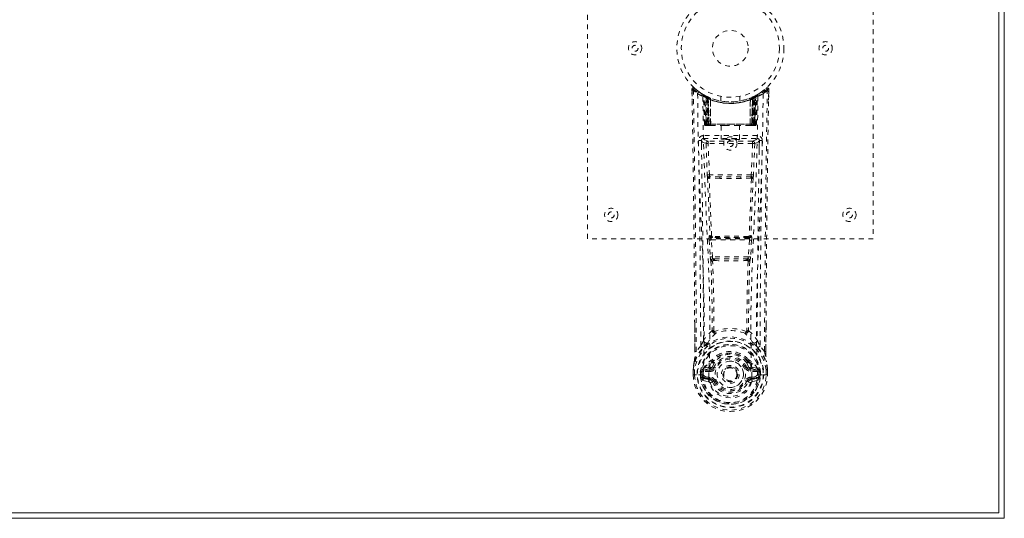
# Model space of a CAD drawing. Header units: inches. Extents: x 8.5 to 56, y 11 to 40.7.
# Tile 3 of 4: x 35.3 to 56, y 11 to 21.4. Entities that reach past the tile are written whole.
import ezdxf

# ---------------------------------------------------------------- set-up
doc = ezdxf.new("R2010")
doc.units = ezdxf.units.IN
doc.header["$MEASUREMENT"] = 0
doc.linetypes.add('SLD-Dashed', pattern=[0.075, 0.05, -0.025])
doc.linetypes.add('SLD-Solid', pattern=[0])

msp = doc.modelspace()

# ---------------------------------------------------------------- linework, layer by layer
at = {"color": 7, "linetype": 'SLD-Solid', "lineweight": 15}
for p, q in [((55.842, 11.071), (55.842, 40.585)), ((55.842, 40.585), (55.842, 11.071)), ((55.96, 40.703), (55.96, 10.953)), ((8.578, 11.071), (55.842, 11.071)), ((55.842, 11.071), (8.578, 11.071)), ((55.96, 10.953), (8.46, 10.953))]:
    msp.add_line(p, q, dxfattribs=at)
at = {"color": 7, "linetype": 'SLD-Dashed', "lineweight": 0}
for p, q in [((47.21, 16.828), (47.21, 24.828)), ((53.21, 24.828), (53.21, 16.828)), ((49.405, 19.899), (49.404, 19.969)), ((49.404, 19.968), (49.408, 19.739)), ((49.406, 19.969), (49.407, 19.899)), ((49.454, 19.991), (49.465, 19.982)), ((49.643, 19.854), (49.629, 19.861)), ((49.648, 19.849), (49.635, 19.857)), ((49.708, 19.819), (49.661, 19.843)), ((50.76, 19.843), (50.693, 19.809)), ((50.76, 19.844), (50.772, 19.85)), ((50.791, 19.861), (50.778, 19.854)), ((50.849, 19.898), (50.908, 19.942)), ((50.956, 19.982), (50.967, 19.991)), ((51.013, 19.738), (51.017, 19.968)), ((51.014, 19.912), (51.015, 19.969)), ((51.017, 19.969), (51.016, 19.911)), ((49.657, 19.829), (49.644, 19.837)), ((49.665, 19.232), (49.644, 19.837)), ((49.678, 19.232), (49.657, 19.829)), ((49.744, 19.783), (49.676, 19.818)), ((49.697, 19.203), (49.676, 19.818)), ((49.704, 19.788), (49.716, 19.814)), ((49.704, 19.788), (49.704, 19.232)), ((49.713, 19.784), (49.704, 19.788)), ((49.727, 19.809), (49.713, 19.816)), ((49.713, 19.784), (49.726, 19.81)), ((49.713, 19.232), (49.713, 19.784)), ((49.716, 19.814), (49.726, 19.81)), ((49.717, 19.782), (49.729, 19.808)), ((49.717, 19.232), (49.717, 19.782)), ((49.717, 19.782), (49.727, 19.777)), ((49.728, 19.808), (49.727, 19.809)), ((49.727, 19.777), (49.739, 19.804)), ((49.727, 19.777), (49.727, 19.232)), ((49.736, 19.773), (49.747, 19.8)), ((49.736, 19.773), (49.736, 19.203)), ((49.745, 19.769), (49.736, 19.773)), ((49.744, 19.783), (49.745, 19.782)), ((49.764, 19.203), (49.744, 19.783)), ((49.757, 19.795), (49.745, 19.769)), ((49.745, 19.782), (49.766, 19.203)), ((49.745, 19.203), (49.745, 19.769)), ((49.79, 19.753), (49.792, 19.753)), ((49.795, 19.203), (49.79, 19.753)), ((49.792, 19.753), (49.798, 19.203)), ((49.795, 19.779), (49.794, 19.78)), ((50.01, 19.817), (50.01, 19.72)), ((50.41, 19.72), (50.41, 19.817)), ((50.623, 19.203), (50.629, 19.752)), ((50.627, 19.78), (50.625, 19.779)), ((50.63, 19.753), (50.626, 19.203)), ((50.629, 19.752), (50.63, 19.753)), ((50.655, 19.203), (50.675, 19.782)), ((50.676, 19.783), (50.657, 19.203)), ((50.664, 19.795), (50.673, 19.8)), ((50.673, 19.8), (50.685, 19.773)), ((50.675, 19.782), (50.676, 19.783)), ((50.685, 19.773), (50.675, 19.769)), ((50.675, 19.769), (50.675, 19.203)), ((50.745, 19.818), (50.676, 19.783)), ((50.694, 19.777), (50.682, 19.804)), ((50.685, 19.203), (50.685, 19.773)), ((50.691, 19.808), (50.704, 19.782)), ((50.693, 19.809), (50.692, 19.808)), ((50.694, 19.777), (50.704, 19.782)), ((50.694, 19.232), (50.694, 19.777)), ((50.695, 19.81), (50.704, 19.814)), ((50.704, 19.782), (50.703, 19.232)), ((50.704, 19.814), (50.717, 19.788)), ((50.717, 19.788), (50.707, 19.784)), ((50.707, 19.784), (50.707, 19.232)), ((50.717, 19.232), (50.717, 19.788)), ((50.723, 19.203), (50.745, 19.818)), ((50.742, 19.232), (50.763, 19.829)), ((50.756, 19.232), (50.777, 19.837)), ((50.777, 19.837), (50.763, 19.829)), ((49.665, 19.232), (49.678, 19.232)), ((49.704, 19.232), (49.713, 19.232)), ((50.707, 19.232), (49.713, 19.232)), ((49.727, 19.232), (49.717, 19.232)), ((49.727, 19.232), (50.694, 19.232)), ((50.703, 19.232), (50.694, 19.232)), ((50.707, 19.232), (50.717, 19.232)), ((50.742, 19.232), (50.756, 19.232)), ((49.697, 19.203), (49.764, 19.203)), ((49.76, 19.203), (49.745, 19.203)), ((49.764, 19.203), (49.766, 19.203)), ((49.766, 19.203), (49.795, 19.203)), ((49.795, 19.203), (49.798, 19.203)), ((49.798, 19.203), (50.093, 19.203)), ((50.015, 19.203), (50.015, 18.917)), ((50.093, 19.203), (50.327, 19.203)), ((50.327, 19.203), (50.623, 19.203)), ((50.405, 18.917), (50.405, 19.203)), ((50.623, 19.203), (50.626, 19.203)), ((50.626, 19.203), (50.655, 19.203)), ((50.657, 19.203), (50.723, 19.203)), ((50.675, 19.203), (50.661, 19.203)), ((49.605, 18.88), (49.605, 18.694)), ((49.646, 18.994), (49.646, 18.933)), ((50.775, 18.994), (49.646, 18.994)), ((49.646, 18.933), (50.775, 18.933)), ((49.699, 18.83), (49.726, 18.167)), ((49.744, 18.876), (49.744, 18.831)), ((50.677, 18.876), (49.744, 18.876)), ((49.77, 18.169), (49.744, 18.831)), ((50.677, 18.831), (49.744, 18.831)), ((50.677, 18.831), (50.65, 18.169)), ((50.677, 18.876), (50.677, 18.831)), ((50.722, 18.83), (50.695, 18.167)), ((50.775, 18.933), (50.775, 18.994)), ((50.816, 18.694), (50.816, 18.88)), ((50.65, 18.169), (49.77, 18.169)), ((49.989, 18.093), (49.777, 18.103)), ((49.992, 18.126), (49.781, 18.132)), ((50.429, 18.126), (49.992, 18.126)), ((50.64, 18.132), (50.429, 18.126)), ((50.643, 18.103), (50.432, 18.093)), ((53.21, 16.828), (47.21, 16.828)), ((49.764, 16.798), (49.787, 16.445)), ((49.781, 16.892), (49.77, 16.888)), ((49.808, 16.801), (50.612, 16.801)), ((49.832, 16.448), (49.808, 16.801)), ((49.814, 16.846), (49.826, 16.85)), ((50.606, 16.846), (49.814, 16.846)), ((50.612, 16.801), (50.589, 16.448)), ((50.595, 16.85), (50.606, 16.846)), ((50.657, 16.798), (50.633, 16.445)), ((50.639, 16.892), (50.651, 16.888)), ((49.787, 16.445), (49.79, 16.418)), ((50.589, 16.448), (49.832, 16.448)), ((49.877, 16.367), (49.854, 16.367)), ((49.883, 16.404), (49.857, 16.404)), ((49.883, 16.404), (50.538, 16.404)), ((50.564, 16.404), (50.538, 16.404)), ((50.567, 16.367), (50.544, 16.367)), ((50.633, 16.445), (50.631, 16.418)), ((49.464, 14.455), (49.461, 15.023)), ((50.959, 15.01), (50.957, 14.455)), ((49.588, 14.576), (49.494, 14.458)), ((50.927, 14.458), (50.832, 14.576)), ((49.828, 14.277), (49.837, 14.293)), ((50.583, 14.293), (50.593, 14.277)), ((49.429, 14.079), (49.429, 14.075)), ((49.43, 13.966), (49.429, 14.075)), ((49.431, 14.075), (49.431, 13.965)), ((49.459, 14.075), (49.459, 13.967)), ((49.654, 14.107), (49.638, 14.094)), ((49.638, 14.094), (49.638, 14.094)), ((49.638, 14.094), (49.638, 14.094)), ((49.648, 14.069), (49.782, 14.098)), ((49.648, 14.069), (49.648, 14.039)), ((49.782, 14.069), (49.648, 14.069)), ((49.752, 14.128), (49.654, 14.107)), ((49.782, 14.098), (49.782, 14.069)), ((49.782, 14.039), (49.782, 14.069)), ((49.821, 14.25), (49.821, 14.244)), ((49.874, 14.226), (49.832, 14.136)), ((49.832, 14.136), (49.864, 14.123)), ((49.841, 14.243), (49.84, 14.237)), ((50.588, 14.136), (50.547, 14.226)), ((50.557, 14.123), (50.588, 14.136)), ((50.58, 14.237), (50.58, 14.243)), ((50.588, 14.136), (50.6, 14.118)), ((50.6, 14.25), (50.6, 14.244)), ((50.639, 14.098), (50.773, 14.069)), ((50.639, 14.069), (50.639, 14.098)), ((50.773, 14.069), (50.639, 14.069)), ((50.639, 14.039), (50.639, 14.069)), ((50.767, 14.107), (50.669, 14.128)), ((50.767, 14.107), (50.783, 14.094)), ((50.767, 14.107), (50.767, 14.107)), ((50.773, 14.039), (50.773, 14.069)), ((50.961, 13.967), (50.962, 14.075)), ((50.99, 13.965), (50.99, 14.075)), ((50.991, 14.075), (50.991, 14.079)), ((50.991, 13.966), (50.991, 14.075)), ((49.43, 13.966), (49.433, 13.966)), ((49.477, 13.967), (49.433, 13.966)), ((49.459, 13.967), (49.459, 13.966)), ((49.496, 13.967), (49.477, 13.967)), ((49.642, 13.967), (49.496, 13.967)), ((49.58, 13.97), (49.58, 14.023)), ((49.58, 13.97), (49.58, 13.97)), ((49.61, 14.022), (49.614, 14.037)), ((49.61, 14.022), (49.61, 13.97)), ((49.614, 13.97), (49.61, 13.97)), ((49.614, 14.037), (49.614, 13.97)), ((49.632, 13.851), (49.754, 13.823)), ((49.642, 13.967), (49.642, 13.967)), ((49.782, 14.039), (49.648, 14.039)), ((49.662, 13.917), (49.662, 13.887)), ((49.662, 13.917), (49.782, 13.917)), ((49.782, 13.862), (49.662, 13.887)), ((49.662, 13.887), (49.782, 13.887)), ((49.782, 13.917), (49.782, 13.887)), ((49.782, 13.862), (49.782, 13.887)), ((50.367, 13.978), (50.366, 13.963)), ((50.367, 13.984), (50.367, 13.978)), ((50.773, 14.039), (50.639, 14.039)), ((50.639, 13.917), (50.639, 13.887)), ((50.639, 13.917), (50.759, 13.917)), ((50.759, 13.887), (50.639, 13.862)), ((50.639, 13.862), (50.639, 13.887)), ((50.639, 13.887), (50.759, 13.887)), ((50.662, 13.915), (50.662, 13.914)), ((50.667, 13.823), (50.789, 13.851)), ((50.759, 13.887), (50.759, 13.917)), ((50.779, 13.967), (50.925, 13.967)), ((50.807, 14.037), (50.806, 13.97)), ((50.806, 13.97), (50.811, 13.97)), ((50.811, 14.022), (50.807, 14.037)), ((50.811, 13.97), (50.811, 14.022)), ((50.841, 14.023), (50.84, 13.97)), ((50.925, 13.967), (50.944, 13.967)), ((50.944, 13.967), (50.988, 13.966)), ((50.961, 13.966), (50.961, 13.967)), ((50.988, 13.966), (50.991, 13.966)), ((49.864, 13.832), (49.838, 13.821)), ((50.583, 13.821), (50.557, 13.832)), ((50.586, 13.829), (50.583, 13.821))]:
    msp.add_line(p, q, dxfattribs=at)
at = {"color": 7, "linetype": 'SLD-Dashed', "lineweight": 0, "flags": 128}
for points in [[(49.494, 14.458), (49.492, 15.228), (49.488, 15.996), (49.48, 16.763), (49.471, 17.528), (49.468, 17.722), (49.465, 17.92), (49.463, 18.089), (49.46, 18.275), (49.459, 18.354), (49.458, 18.434), (49.456, 18.518), (49.455, 18.592), (49.455, 18.612), (49.454, 18.646), (49.454, 18.694), (49.453, 18.756), (49.451, 18.843), (49.45, 18.948), (49.448, 19.072), (49.446, 19.214), (49.444, 19.338), (49.442, 19.436), (49.441, 19.53), (49.437, 19.766), (49.434, 19.969)], [(49.523, 19.875), (49.531, 19.12), (49.551, 18.367), (49.579, 17.617), (49.611, 16.872), (49.64, 16.133), (49.66, 15.401), (49.661, 14.679), (49.642, 13.967)], [(50.898, 19.875), (50.889, 19.12), (50.87, 18.367), (50.842, 17.617), (50.81, 16.872), (50.78, 16.133), (50.761, 15.401), (50.759, 14.679), (50.779, 13.967)], [(50.778, 19.854), (50.776, 19.852), (50.77, 19.849)], [(50.789, 19.86), (50.79, 19.861), (50.791, 19.861)], [(51.014, 19.969), (51.012, 19.977), (51.008, 19.984), (51.003, 19.991), (50.997, 19.996), (50.99, 19.998), (50.982, 19.999), (50.975, 19.997), (50.969, 19.993)], [(49.758, 13.915), (49.78, 14.627), (49.779, 15.349), (49.759, 16.081), (49.728, 16.819), (49.694, 17.563), (49.664, 18.313), (49.642, 19.065), (49.632, 19.82)], [(49.716, 19.812), (49.693, 19.825), (49.67, 19.838)], [(49.693, 19.826), (49.684, 19.83), (49.68, 19.829), (49.679, 19.823), (49.677, 19.817)], [(50.596, 19.77), (50.616, 19.776), (50.629, 19.781)], [(50.789, 19.82), (50.779, 19.065), (50.757, 18.313), (50.727, 17.563), (50.693, 16.819), (50.662, 16.081), (50.642, 15.349), (50.641, 14.627), (50.662, 13.915)], [(50.675, 19.769), (50.671, 19.779), (50.667, 19.788), (50.665, 19.793), (50.664, 19.795)], [(50.707, 19.784), (50.702, 19.794), (50.698, 19.802), (50.696, 19.808), (50.695, 19.81)], [(49.704, 19.232), (49.689, 19.232), (49.676, 19.232), (49.668, 19.232), (49.665, 19.232)], [(49.678, 19.232), (49.682, 19.232), (49.69, 19.232), (49.703, 19.232), (49.717, 19.232)], [(50.703, 19.232), (50.718, 19.232), (50.73, 19.232), (50.739, 19.232), (50.742, 19.232)], [(50.756, 19.232), (50.753, 19.232), (50.744, 19.232), (50.732, 19.232), (50.717, 19.232)], [(50.093, 19.203), (50.21, 19.212), (50.327, 19.203)], [(49.601, 18.887), (49.628, 18.859), (49.699, 18.83)], [(49.744, 18.876), (49.673, 18.905), (49.646, 18.933)], [(49.744, 18.831), (49.728, 18.831), (49.714, 18.83), (49.704, 18.83), (49.699, 18.83)], [(50.775, 18.933), (50.748, 18.905), (50.677, 18.876)], [(50.722, 18.83), (50.717, 18.83), (50.707, 18.83), (50.693, 18.831), (50.677, 18.831)], [(50.722, 18.83), (50.793, 18.859), (50.82, 18.887)], [(49.77, 18.169), (49.755, 18.168), (49.741, 18.168), (49.73, 18.167), (49.726, 18.167)], [(49.733, 18.099), (49.756, 17.494), (49.781, 16.892)], [(49.816, 16.887), (49.79, 17.49), (49.766, 18.096)], [(50.432, 18.093), (50.21, 18.093), (49.989, 18.093)], [(50.429, 18.126), (50.21, 18.126), (49.992, 18.126)], [(50.654, 18.096), (50.63, 17.49), (50.605, 16.887)], [(50.688, 18.099), (50.664, 17.494), (50.639, 16.892)], [(50.695, 18.167), (50.69, 18.167), (50.68, 18.168), (50.666, 18.168), (50.65, 18.169)], [(49.808, 16.801), (49.8, 16.801), (49.793, 16.8), (49.785, 16.8), (49.779, 16.799), (49.773, 16.799), (49.769, 16.799), (49.766, 16.798), (49.764, 16.798)], [(49.826, 16.85), (49.817, 16.852), (49.81, 16.855), (49.804, 16.859), (49.801, 16.865), (49.801, 16.871), (49.803, 16.877), (49.809, 16.883), (49.816, 16.887)], [(50.605, 16.887), (50.612, 16.883), (50.617, 16.877), (50.62, 16.871), (50.62, 16.865), (50.617, 16.859), (50.611, 16.855), (50.604, 16.852), (50.595, 16.85)], [(50.657, 16.798), (50.652, 16.798), (50.642, 16.799), (50.627, 16.8), (50.612, 16.801)], [(49.832, 16.448), (49.817, 16.447), (49.802, 16.446), (49.792, 16.446), (49.787, 16.445)], [(49.803, 16.36), (49.824, 15.628), (49.83, 14.904)], [(49.866, 14.893), (49.86, 15.619), (49.838, 16.353)], [(50.583, 16.353), (50.561, 15.619), (50.555, 14.893)], [(50.633, 16.445), (50.629, 16.446), (50.618, 16.446), (50.604, 16.447), (50.589, 16.448)], [(50.618, 16.36), (50.597, 15.628), (50.591, 14.904)], [(49.464, 15.024), (49.465, 14.798), (49.465, 14.456)], [(49.828, 14.896), (49.729, 14.8), (49.648, 14.694)], [(49.828, 14.896), (49.83, 14.886), (49.834, 14.877), (49.84, 14.87), (49.847, 14.866), (49.855, 14.866), (49.863, 14.868), (49.87, 14.873), (49.876, 14.881)], [(50.545, 14.881), (50.551, 14.873), (50.558, 14.868), (50.566, 14.866), (50.573, 14.866), (50.581, 14.87), (50.587, 14.877), (50.591, 14.886), (50.593, 14.896)], [(50.593, 14.896), (50.692, 14.8), (50.773, 14.694)], [(50.955, 14.456), (50.956, 14.83), (50.956, 15.011)], [(49.455, 14.253), (49.531, 14.41), (49.631, 14.538)], [(49.727, 14.63), (49.736, 14.639), (49.741, 14.645)], [(50.693, 14.63), (50.684, 14.639), (50.679, 14.645)], [(50.789, 14.538), (50.89, 14.41), (50.966, 14.253)], [(49.464, 14.455), (49.464, 14.456), (49.465, 14.456), (49.467, 14.457), (49.471, 14.457), (49.476, 14.457), (49.482, 14.458), (49.488, 14.458), (49.494, 14.458)], [(49.821, 14.25), (49.825, 14.273), (49.828, 14.277)], [(49.841, 14.243), (49.844, 14.257), (49.851, 14.269)], [(50.569, 14.269), (50.577, 14.257), (50.58, 14.243)], [(50.593, 14.277), (50.595, 14.273), (50.6, 14.25)], [(50.957, 14.455), (50.957, 14.456), (50.956, 14.456), (50.953, 14.457), (50.95, 14.457), (50.945, 14.457), (50.939, 14.458), (50.933, 14.458), (50.927, 14.458)], [(49.455, 14.253), (49.441, 14.176), (49.429, 14.079)], [(49.429, 14.079), (49.43, 14.079), (49.432, 14.078), (49.435, 14.078), (49.439, 14.077), (49.443, 14.077), (49.448, 14.076), (49.454, 14.076), (49.459, 14.075)], [(49.429, 14.075), (49.429, 14.075), (49.43, 14.075), (49.433, 14.075), (49.437, 14.075), (49.441, 14.075), (49.447, 14.075), (49.453, 14.075), (49.459, 14.075)], [(49.455, 14.253), (49.453, 14.248), (49.453, 14.242)], [(49.638, 14.094), (49.632, 14.088), (49.623, 14.081)], [(49.654, 14.107), (49.73, 14.189), (49.821, 14.25)], [(49.775, 14.147), (49.764, 14.132), (49.752, 14.128)], [(49.821, 14.244), (49.797, 14.2), (49.775, 14.147)], [(49.855, 14.216), (49.845, 14.217), (49.835, 14.221)], [(49.842, 14.233), (49.852, 14.227), (49.861, 14.224), (49.869, 14.224), (49.874, 14.226)], [(49.891, 14.112), (49.886, 14.114), (49.881, 14.116), (49.876, 14.118), (49.872, 14.12), (49.869, 14.121), (49.866, 14.122), (49.864, 14.123), (49.864, 14.123)], [(50.529, 14.112), (50.535, 14.114), (50.54, 14.116), (50.544, 14.118), (50.549, 14.12), (50.552, 14.121), (50.555, 14.122), (50.556, 14.123), (50.557, 14.123)], [(50.547, 14.226), (50.552, 14.224), (50.56, 14.224), (50.569, 14.227), (50.578, 14.233)], [(50.586, 14.221), (50.576, 14.217), (50.566, 14.216)], [(50.6, 14.25), (50.69, 14.189), (50.767, 14.108)], [(50.6, 14.244), (50.624, 14.2), (50.646, 14.147)], [(50.646, 14.147), (50.657, 14.133), (50.669, 14.128)], [(50.798, 14.081), (50.792, 14.086), (50.783, 14.094)], [(50.962, 14.075), (50.967, 14.076), (50.972, 14.076), (50.977, 14.077), (50.982, 14.077), (50.985, 14.078), (50.988, 14.078), (50.99, 14.079), (50.991, 14.079)], [(50.962, 14.075), (50.968, 14.075), (50.974, 14.075), (50.979, 14.075), (50.984, 14.075), (50.988, 14.075), (50.99, 14.075), (50.991, 14.075), (50.991, 14.075)], [(50.968, 14.242), (50.968, 14.248), (50.966, 14.253)], [(50.991, 14.079), (50.98, 14.176), (50.966, 14.253)], [(50.991, 14.075), (50.981, 14.169), (50.968, 14.242)], [(49.459, 13.966), (49.453, 13.966), (49.447, 13.966), (49.442, 13.966), (49.437, 13.966), (49.433, 13.966), (49.431, 13.966), (49.43, 13.966), (49.43, 13.966)], [(49.61, 13.97), (49.607, 13.97), (49.6, 13.97), (49.591, 13.97), (49.58, 13.97)], [(49.648, 14.039), (49.631, 14.041), (49.615, 14.048)], [(49.62, 13.9), (49.639, 13.912), (49.662, 13.917)], [(49.642, 13.967), (49.659, 13.949), (49.687, 13.933)], [(49.687, 13.933), (49.72, 13.922), (49.758, 13.914)], [(49.758, 13.914), (49.758, 13.914), (49.758, 13.915)], [(49.758, 13.914), (49.763, 13.832), (49.785, 13.752), (49.826, 13.676), (49.882, 13.609), (49.952, 13.555), (50.032, 13.514), (50.119, 13.489), (50.21, 13.481), (50.301, 13.489), (50.388, 13.514), (50.469, 13.555), (50.539, 13.609), (50.595, 13.676), (50.635, 13.751), (50.658, 13.832), (50.662, 13.914)], [(50.662, 13.914), (50.701, 13.922), (50.734, 13.933)], [(50.734, 13.933), (50.762, 13.949), (50.778, 13.967)], [(50.759, 13.917), (50.782, 13.912), (50.801, 13.9)], [(50.805, 14.048), (50.79, 14.041), (50.773, 14.039)], [(50.991, 13.966), (50.991, 13.966), (50.99, 13.966), (50.987, 13.966), (50.984, 13.966), (50.979, 13.966), (50.974, 13.966), (50.968, 13.966), (50.961, 13.966)], [(49.891, 13.844), (49.886, 13.842), (49.881, 13.839), (49.876, 13.837), (49.872, 13.836), (49.869, 13.834), (49.866, 13.833), (49.864, 13.832), (49.864, 13.832)], [(50.529, 13.844), (50.535, 13.842), (50.54, 13.839), (50.544, 13.837), (50.549, 13.836), (50.552, 13.834), (50.555, 13.833), (50.556, 13.832), (50.557, 13.832)], [(50.583, 13.821), (50.585, 13.82), (50.59, 13.818), (50.599, 13.815), (50.608, 13.811), (50.618, 13.806), (50.627, 13.803), (50.634, 13.8), (50.638, 13.798)]]:
    msp.add_lwpolyline(points, dxfattribs=at)
at = {"color": 7, "linetype": 'SLD-Dashed', "lineweight": 0}
for centre, radius in [((50.21, 20.828), 1.125), ((50.21, 20.828), 1.03), ((50.21, 20.828), 0.375), ((48.21, 20.828), 0.14), ((48.21, 20.828), 0.0625), ((52.21, 20.828), 0.14), ((52.21, 20.828), 0.0625), ((50.21, 18.828), 0.14), ((50.21, 18.828), 0.0625), ((47.71, 17.328), 0.14), ((47.71, 17.328), 0.0625), ((52.71, 17.328), 0.14), ((52.71, 17.328), 0.0625), ((50.21, 13.978), 0.7), ((50.21, 13.978), 0.69), ((50.21, 13.978), 0.623), ((50.21, 13.978), 0.32), ((50.21, 13.978), 0.275), ((50.21, 13.978), 0.188), ((50.21, 13.978), 0.156), ((50.21, 13.978), 0.142), ((50.21, 13.978), 0.14), ((50.21, 13.978), 0.138)]:
    msp.add_circle(centre, radius, dxfattribs=at)
for centre, radius, start, end in [((49.434, 19.969), 0.03, 47.8752, 180.8661), ((50.218, 20.88), 1.221, 228.216, 235.3106), ((49.442, 18.799), 1.17, 90.3836, 91.8527), ((-285.294, 13.603), 334.758, 0.24308, 1.07766), ((51.526, 18.086), 2.815, 137.4025, 138.0111), ((50.21, 20.828), 1.158, 227.8872, 312.1137), ((50.208, 20.825), 1.124, 227.9196, 235.3732), ((49.553, 19.875), 0.03, 55.9474, 179.9446), ((50.193, 21.059), 1.361, 240.4671, 245.6254), ((50.179, 20.772), 1.064, 234.3727, 244.9428), ((50.21, 20.828), 1.128, 235.3626, 240.5081), ((49.614, 19.836), 0.03, 1.9841, 58.9806), ((50.092, 20.629), 0.896, 238.9458, 239.7583), ((49.673, 19.807), 0.0428, 114.1635, 163.0434), ((49.627, 19.84), 0.02, 342.7354, 49.6293), ((49.627, 19.828), 0.0299, 1.9098, 59.745), ((50.21, 20.828), 1.128, 239.7628, 244.7533), ((50.21, 20.828), 1.128, 240.5082, 299.4917), ((49.646, 19.817), 0.0299, 1.8087, 60.7933), ((50.212, 20.831), 1.131, 240.8341, 245.7553), ((50.212, 20.824), 1.124, 294.2297, 299.1815), ((50.775, 19.817), 0.0299, 119.2071, 178.1948), ((50.773, 19.819), 0.0273, 117.6381, 182.2899), ((50.793, 19.828), 0.0299, 120.2522, 178.0929), ((50.21, 20.828), 1.128, 299.4923, 304.637), ((50.748, 19.807), 0.0429, 16.978, 65.8183), ((50.803, 19.837), 0.0264, 119.4141, 183.7853), ((50.807, 19.836), 0.03, 121.0194, 178.0159), ((50.226, 21.061), 1.363, 294.3802, 299.5297), ((50.213, 20.825), 1.123, 304.6262, 312.0812), ((50.868, 19.875), 0.03, 0.0542, 124.0538), ((50.203, 20.88), 1.222, 304.6898, 311.7834), ((465.155, 12.729), 414.232, 178.99847, 179.76085), ((386.733, 13.594), 335.777, 178.92193, 179.75832), ((50.987, 19.969), 0.03, 359.136, 132.1238), ((49.04, 18.218), 2.619, 41.9678, 42.622), ((50.969, 18.289), 1.681, 88.3704, 89.3933), ((50.21, 20.859), 1.19, 240.9033, 299.0965), ((50.185, 20.443), 0.812, 228.2751, 233.7143), ((50.182, 20.435), 0.801, 229.1469, 234.5807), ((23.96, 18.546), 25.748, 1.462, 2.8403), ((50.183, 20.431), 0.795, 230.3892, 235.7624), ((50.21, 20.827), 1.155, 244.5268, 295.4732), ((49.715, 19.782), 0.0297, 1.4807, 64.534), ((50.21, 20.827), 1.155, 245.259, 294.741), ((49.716, 19.782), 0.0297, 1.4823, 64.5873), ((50.147, 20.688), 0.975, 244.542, 247.4779), ((50.162, 20.373), 0.723, 234.8064, 239.0699), ((50.21, 20.827), 1.155, 246.2581, 293.7419), ((49.761, 19.771), 0.0346, 329.021, 15.0637), ((49.762, 19.77), 0.0346, 329.0934, 15.1417), ((50.21, 20.791), 1.12, 248.0447, 291.9529), ((50.658, 19.77), 0.0345, 164.7176, 211.0421), ((50.66, 19.771), 0.0346, 164.9363, 210.9787), ((50.258, 20.374), 0.724, 300.9321, 305.1909), ((50.705, 19.782), 0.0297, 115.4091, 178.5213), ((50.706, 19.782), 0.0297, 115.4676, 178.5189), ((50.236, 20.433), 0.798, 304.2448, 309.6036), ((50.24, 20.434), 0.8, 305.4126, 310.8587), ((50.235, 20.444), 0.814, 306.2915, 311.7192), ((76.453, 18.546), 25.741, 177.1595, 178.5382), ((49.695, 19.233), 0.03, 181.9978, 269.9938), ((49.726, 19.277), 0.0753, 216.3058, 253.0998), ((49.708, 19.233), 0.03, 181.9711, 269.9689), ((50.278, 19.226), 0.574, 179.3826, 182.0775), ((50.128, 19.225), 0.415, 179.0172, 183.0166), ((50.312, 19.226), 0.594, 179.4065, 182.0084), ((50.156, 19.225), 0.429, 179.0501, 182.9186), ((50.265, 19.225), 0.429, 357.0837, 0.9522), ((50.115, 19.225), 0.588, 357.978, 0.6072), ((50.292, 19.225), 0.416, 356.9872, 0.9791), ((50.713, 19.233), 0.03, 270.0275, 358.0324), ((50.694, 19.277), 0.0753, 286.8988, 323.6972), ((50.143, 19.226), 0.574, 357.9225, 0.6174), ((50.726, 19.233), 0.03, 270.0048, 358.0058), ((49.722, 19.382), 0.177, 260.4276, 268.5139), ((50.698, 19.389), 0.185, 271.3844, 279.0464), ((49.646, 18.889), 0.105, 89.9859, 180.8819), ((-239.428, 13.548), 289.018, 0.20373, 1.05856), ((49.569, 18.032), 0.856, 87.889, 91.9059), ((49.646, 18.888), 0.045, 90.0047, 180.9431), ((-240.949, 13.55), 290.599, 0.22542, 1.05232), ((49.744, 18.831), 0.0451, 90.4456, 181.694), ((50.677, 18.831), 0.0451, 358.2757, 89.5551), ((341.37, 13.55), 290.599, 178.94768, 179.77458), ((50.775, 18.889), 0.105, 359.1188, 90.014), ((50.775, 18.888), 0.045, 359.0573, 89.9972), ((50.851, 18.033), 0.855, 88.0933, 92.1129), ((353.319, 13.4), 302.489, 178.96047, 179.77724), ((50.241, 18.187), 0.516, 182.1929, 189.7864), ((49.777, 18.09), 0.0452, 90.1296, 168.5536), ((49.759, 18.191), 0.0956, 254.3765, 274.7215), ((49.779, 18.114), 0.0216, 94.0678, 235.9968), ((49.777, 18.092), 0.0114, 88.4952, 157.4661), ((49.904, 18.178), 0.134, 183.7299, 198.5366), ((49.781, 18.137), 0.00464, 195.4492, 262.747), ((49.888, 18.104), 0.111, 165.386, 180.519), ((50.07, 18.101), 0.0821, 162.2367, 186.01), ((50.35, 18.101), 0.0822, 353.9927, 17.7606), ((50.639, 18.137), 0.00458, 276.8243, 344.7725), ((50.533, 18.104), 0.111, 359.5333, 14.7045), ((50.644, 18.092), 0.0114, 22.2117, 91.2747), ((50.517, 18.178), 0.134, 341.4577, 356.272), ((50.642, 18.114), 0.0216, 304.0014, 85.9309), ((50.644, 18.09), 0.0452, 11.4447, 89.8706), ((50.662, 18.191), 0.0956, 265.2772, 285.6247), ((50.18, 18.187), 0.515, 350.2073, 357.8098), ((49.952, 16.831), 0.191, 162.6873, 189.9474), ((49.815, 16.891), 0.0451, 183.9456, 269.3363), ((49.826, 16.896), 0.0451, 184.094, 269.3044), ((49.809, 16.953), 0.0668, 245.6255, 276.1108), ((49.858, 16.818), 0.052, 146.8555, 198.5279), ((49.833, 16.893), 0.0174, 200.0939, 265.4738), ((49.836, 16.789), 0.0625, 88.5277, 99.0802), ((50.21, -18.844), 35.722, 89.3919, 90.6082), ((49.866, 16.872), 0.0353, 173.7807, 215.2085), ((50.21, -15.862), 32.715, 89.3471, 90.6533), ((50.554, 16.872), 0.0353, 324.7937, 6.221), ((50.585, 16.788), 0.0636, 80.9813, 91.4804), ((50.588, 16.894), 0.0183, 275.7822, 338.1197), ((50.594, 16.896), 0.0451, 270.6965, 355.9066), ((50.612, 16.953), 0.0667, 263.8693, 294.4114), ((50.606, 16.891), 0.0451, 270.6621, 356.0544), ((50.563, 16.818), 0.0518, 341.3902, 33.2264), ((50.469, 16.831), 0.191, 350.0552, 17.3086), ((49.993, 16.432), 0.204, 184.0602, 200.668), ((49.849, 16.36), 0.0464, 92.4767, 179.2398), ((49.831, 16.415), 0.0615, 242.1246, 275.9656), ((49.847, 16.379), 0.0271, 90.6843, 249.4093), ((49.914, 16.454), 0.0824, 183.6514, 215.4434), ((49.856, 16.349), 0.0186, 94.5946, 165.3545), ((49.856, 16.422), 0.0184, 242.028, 273.5498), ((49.933, 16.38), 0.0795, 162.8018, 189.4306), ((49.939, 16.376), 0.0624, 154.2197, 188.7155), ((50.21, 48.716), 32.351, 269.4099, 270.5901), ((50.21, 49.78), 33.378, 269.4375, 270.5625), ((50.482, 16.376), 0.0623, 351.2609, 25.8038), ((50.565, 16.421), 0.0176, 265.6809, 298.7641), ((50.488, 16.38), 0.0795, 350.5762, 17.2002), ((50.565, 16.349), 0.0186, 14.5338, 85.3465), ((50.508, 16.453), 0.0808, 324.22, 356.6852), ((50.572, 16.36), 0.0464, 0.7595, 87.5254), ((50.574, 16.379), 0.0271, 290.5888, 89.3176), ((50.589, 16.415), 0.0615, 264.0381, 297.8709), ((50.427, 16.432), 0.204, 339.3401, 355.9337), ((49.817, 14.903), 0.0126, 326.4608, 4.1511), ((49.888, 14.901), 0.0607, 184.6215, 287.3276), ((49.863, 14.947), 0.0541, 233.0516, 273.2352), ((49.879, 14.895), 0.014, 187.7749, 254.3795), ((50.21, 13.968), 0.972, 69.8639, 110.1345), ((49.935, 14.897), 0.0612, 194.8587, 242.4316), ((50.21, 14.049), 0.849, 69.0471, 110.9531), ((50.532, 14.901), 0.0607, 252.6732, 355.3768), ((50.486, 14.897), 0.0612, 297.5696, 345.1379), ((50.541, 14.895), 0.014, 285.6395, 352.1996), ((50.558, 14.947), 0.0541, 266.7641, 306.9501), ((50.603, 14.903), 0.0126, 175.8547, 213.5133), ((50.21, 13.978), 0.787, 7.3679, 172.6321), ((50.21, 13.978), 0.758, 7.3679, 172.6321), ((47.117, 15.891), 2.8, 331.9792, 334.6812), ((49.708, 14.696), 0.0607, 182.3512, 303.2475), ((50.481, 14.193), 0.867, 131.5104, 148.5607), ((49.939, 14.193), 0.868, 31.4422, 48.4864), ((50.713, 14.696), 0.0607, 236.7578, 357.6463), ((53.298, 15.888), 2.793, 205.3153, 208.0243), ((50.21, 13.978), 0.632, 4.1187, 175.8813), ((49.84, 14.822), 0.352, 224.3728, 233.6418), ((50.21, 13.978), 0.602, 4.2517, 175.7483), ((51.202, 12.992), 2.204, 131.9955, 135.4499), ((49.218, 12.991), 2.206, 44.5508, 48.0031), ((50.581, 14.822), 0.352, 306.3586, 315.6253), ((48.029, 14.422), 1.436, 352.8152, 1.3449), ((43.862, 15.421), 5.714, 348.2049, 350.3001), ((50.1, 13.83), 0.532, 119.5715, 150.2118), ((50.158, 14.026), 0.417, 111.8214, 140.2637), ((49.866, 14.294), 0.029, 181.3409, 239.0735), ((50.21, 13.966), 0.455, 35.9728, 144.0272), ((50.21, 13.936), 0.49, 42.8677, 137.1323), ((50.21, 13.978), 0.376, 22.774, 157.226), ((50.21, 13.986), 0.413, 35.4709, 144.5334), ((50.21, 13.978), 0.346, 22.7741, 157.2259), ((50.21, 13.954), 0.504, 65.7103, 114.2903), ((50.262, 14.026), 0.417, 39.7514, 68.1636), ((50.554, 14.294), 0.029, 300.9248, 358.6649), ((50.319, 13.828), 0.535, 29.8509, 60.3536), ((56.566, 15.422), 5.721, 189.7005, 191.7932), ((52.373, 14.421), 1.416, 178.5991, 187.244), ((50.694, 13.981), 1.269, 168.1221, 175.764), ((49.738, 14.039), 0.122, 159.7438, 175.7922), ((49.647, 14.099), 0.0305, 215.6317, 270.5476), ((49.782, 14.128), 0.0299, 181.6311, 269.1195), ((49.806, 14.152), 0.0308, 189.2239, 329.7584), ((49.776, 14.158), 0.06, 275.0561, 338.6854), ((49.782, 14.158), 0.089, 270, 337.226), ((49.782, 14.158), 0.119, 269.9999, 337.227), ((49.84, 14.272), 0.0285, 228.7175, 271.167), ((49.84, 14.265), 0.0285, 228.6851, 271.1398), ((49.851, 14.246), 0.0299, 184.5119, 237.246), ((49.337, 14.569), 0.607, 325.0693, 326.3723), ((49.845, 14.237), 0.00484, 175.6772, 234.2502), ((49.855, 14.239), 0.0228, 269.5505, 325.8701), ((50.21, 13.978), 0.275, 90.0002, 269.9998), ((50.21, 13.978), 0.157, 84.8878, 105.7451), ((50.21, 13.978), 0.275, 270.0001, 89.9999), ((50.639, 14.158), 0.119, 202.7736, 270), ((50.566, 14.239), 0.0228, 214.1419, 270.4743), ((50.639, 14.158), 0.089, 202.774, 270), ((50.576, 14.237), 0.00483, 305.6913, 4.3813), ((51.143, 14.609), 0.678, 213.6965, 214.8619), ((50.581, 14.272), 0.0285, 268.8336, 311.2841), ((50.581, 14.265), 0.0285, 268.8515, 311.3319), ((50.57, 14.246), 0.0301, 303.0064, 355.3668), ((50.615, 14.152), 0.0308, 210.2901, 350.7366), ((50.64, 14.149), 0.0503, 217.9879, 269.2649), ((50.639, 14.128), 0.0299, 270.8829, 358.3665), ((50.773, 14.099), 0.0305, 269.4522, 324.3707), ((50.719, 14.047), 0.0866, 0.8505, 23.6173), ((50.21, 13.978), 0.781, 180.8691, 0), ((50.21, 13.978), 0.781, 180.8627, 359.1373), ((50.21, 13.978), 0.751, 180.8899, 359.1373), ((49.61, 14.624), 0.602, 267.1329, 269.9818), ((50.21, 13.978), 0.63, 180.7178, 359.2822), ((50.21, 13.978), 0.6, 180.7178, 359.2822), ((50.21, 13.978), 0.599, 173.2568, 174.3599), ((50.21, 13.978), 0.596, 180.7437, 187.5062), ((49.851, 13.931), 0.234, 187.5679, 200.0308), ((49.661, 13.857), 0.0298, 88.6107, 192.282), ((50.21, 13.952), 0.568, 178.4775, 1.5214), ((49.782, 13.832), 0.0301, 91.2006, 198.1671), ((49.782, 13.798), 0.119, 22.773, 90.0001), ((49.782, 13.798), 0.089, 22.774, 90), ((49.776, 13.795), 0.0676, 22.9311, 84.9716), ((50.639, 13.798), 0.119, 90, 157.2264), ((50.639, 13.798), 0.089, 90, 157.226), ((50.645, 13.795), 0.0676, 95.0424, 150.0543), ((50.638, 13.832), 0.0301, 341.8328, 88.7994), ((50.76, 13.857), 0.0298, 347.718, 91.3893), ((50.569, 13.931), 0.234, 339.9683, 352.4297), ((50.21, 13.978), 0.596, 352.4937, 359.2563), ((50.21, 13.978), 0.599, 5.6401, 6.7432), ((50.81, 14.624), 0.602, 270.0181, 272.867), ((50.809, 12.651), 1.319, 88.6353, 89.9279), ((49.745, 13.783), 0.0412, 22.4912, 77.873), ((51.482, 9.828), 4.319, 112.3794, 113.1683), ((50.21, 13.978), 0.463, 202.774, 337.226), ((50.21, 13.978), 0.404, 202.774, 337.226), ((50.21, 13.978), 0.376, 202.774, 337.226), ((50.21, 13.978), 0.346, 202.7741, 337.2259), ((50.676, 13.783), 0.0412, 102.1183, 157.5175)]:
    msp.add_arc(centre, radius, start, end, dxfattribs=at)
msp.add_ellipse((50.21, 18.917), major_axis=(0.195, 0), ratio=0.034921, dxfattribs=at)

doc.saveas('drawing.dxf')
